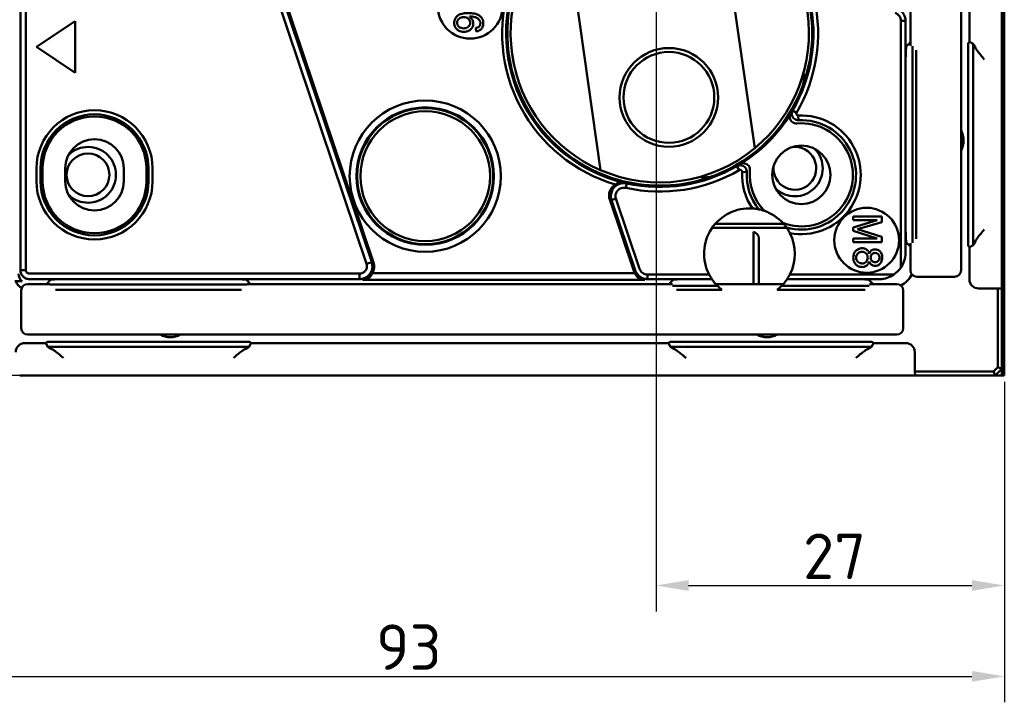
# Model space of a CAD drawing. Header units: millimetres. Extents: x 0 to 5104, y -184 to 1188.
# Tile 212 of 221: x 1282 to 1434, y 766 to 871. Entities that reach past the tile are written whole.
import ezdxf

# ---------------------------------------------------------------- set-up
doc = ezdxf.new("R2010")
doc.units = ezdxf.units.MM
doc.header["$LTSCALE"] = 2
doc.layers.add('Bemaßung (ISO)', color=7, linetype='Continuous', lineweight=25)
doc.layers.add('Sichtbar (ISO)', color=7, linetype='Continuous', lineweight=50)
doc.styles.add('Notiztext (DIN)', font='isocpeur.ttf')
doc.dimstyles.new('Standard (DIN)', dxfattribs={"dimscale": 2, "dimtxt": 3.5, "dimasz": 2.5, "dimexe": 2, "dimexo": 0.5, "dimgap": 0.5, "dimtad": 1, "dimrnd": 1e-08, "dimtxsty": 'Notiztext (DIN)', "dimcen": 0.09, "dimdle": 10, "dimclrd": 256, "dimclre": 256, "dimclrt": 256, "dimadec": 0, "dimazin": 0, "dimtfac": 1, "dimtmove": 0, "dimatfit": 3, "dimfxl": 1, "dimtolj": 1, "dimtzin": 0, "dimlwd": -1, "dimlwe": -1, "dimarcsym": 0})

# ---------------------------------------------------------------- blocks, each defined once
blk = doc.blocks.new('*D19')
at = {"layer": 'Bemaßung (ISO)', "transparency": 16777216}
for p, q in [((1379.87, 974.03), (1379.87, 780.07)), ((1433.57, 815.45), (1433.57, 780.07)), ((1384.87, 784.07), (1428.57, 784.07))]:
    blk.add_line(p, q, dxfattribs=at)
for points in [[(1384.87, 784.9), (1384.87, 783.24), (1379.87, 784.07)], [(1428.57, 784.9), (1428.57, 783.24), (1433.57, 784.07)]]:
    blk.add_solid(points, dxfattribs=at)
at = {"layer": 'Defpoints', "color": 0, "transparency": 16777216}
for p in [(1379.87, 975.03), (1433.57, 816.45), (1433.57, 784.07)]:
    blk.add_point(p, dxfattribs=at)
at = {"layer": 'Bemaßung (ISO)', "transparency": 16777216, "insert": (1402.54, 792.07), "char_height": 7, "attachment_point": 1, "style": 'Notiztext (DIN)'}
blk.add_mtext('\\A1;27', dxfattribs=at)
blk = doc.blocks.new('*D20')
at = {"layer": 'Bemaßung (ISO)', "transparency": 16777216}
for p, q in [((1379.57, 987.21), (1138.55, 987.21)), ((1142.55, 982.21), (1142.55, 821.45)), ((1284.73, 816.45), (1138.55, 816.45))]:
    blk.add_line(p, q, dxfattribs=at)
for points in [[(1141.72, 982.21), (1143.39, 982.21), (1142.55, 987.21)], [(1141.72, 821.45), (1143.39, 821.45), (1142.55, 816.45)]]:
    blk.add_solid(points, dxfattribs=at)
at = {"layer": 'Defpoints', "color": 0, "transparency": 16777216}
for p in [(1380.57, 987.21), (1142.55, 816.45), (1285.73, 816.45)]:
    blk.add_point(p, dxfattribs=at)
at = {"layer": 'Bemaßung (ISO)', "transparency": 16777216, "insert": (1134.55, 897.63), "char_height": 7, "attachment_point": 1, "rotation": 90, "style": 'Notiztext (DIN)'}
blk.add_mtext('\\A1;93', dxfattribs=at)
blk = doc.blocks.new('*D21')
at = {"layer": 'Bemaßung (ISO)', "transparency": 16777216}
for p, q in [((1237.17, 878.11), (1161.27, 878.11)), ((1165.27, 873.11), (1165.27, 821.45)), ((1284.73, 816.45), (1161.27, 816.45))]:
    blk.add_line(p, q, dxfattribs=at)
for points in [[(1164.44, 873.11), (1166.1, 873.11), (1165.27, 878.11)], [(1164.44, 821.45), (1166.1, 821.45), (1165.27, 816.45)]]:
    blk.add_solid(points, dxfattribs=at)
at = {"layer": 'Defpoints', "color": 0, "transparency": 16777216}
for p in [(1238.17, 878.11), (1165.27, 816.45), (1285.73, 816.45)]:
    blk.add_point(p, dxfattribs=at)
at = {"layer": 'Bemaßung (ISO)', "transparency": 16777216, "insert": (1157.27, 843.78), "char_height": 7, "attachment_point": 1, "rotation": 90, "style": 'Notiztext (DIN)'}
blk.add_mtext('\\A1;31', dxfattribs=at)
blk = doc.blocks.new('*D22')
at = {"layer": 'Bemaßung (ISO)', "transparency": 16777216}
for p, q in [((1248.17, 860.02), (1248.17, 766.07)), ((1433.57, 815.45), (1433.57, 766.07)), ((1253.17, 770.07), (1428.57, 770.07))]:
    blk.add_line(p, q, dxfattribs=at)
for points in [[(1253.17, 770.9), (1253.17, 769.24), (1248.17, 770.07)], [(1428.57, 770.9), (1428.57, 769.24), (1433.57, 770.07)]]:
    blk.add_solid(points, dxfattribs=at)
at = {"layer": 'Defpoints', "color": 0, "transparency": 16777216}
for p in [(1248.17, 861.02), (1433.57, 816.45), (1433.57, 770.07)]:
    blk.add_point(p, dxfattribs=at)
at = {"layer": 'Bemaßung (ISO)', "transparency": 16777216, "insert": (1336.69, 778.07), "char_height": 7, "attachment_point": 1, "style": 'Notiztext (DIN)'}
blk.add_mtext('\\A1;93', dxfattribs=at)

msp = doc.modelspace()

# ---------------------------------------------------------------- linework, layer by layer
at = {"layer": 'Sichtbar (ISO)'}
for p, q in [((1433.565, 1009.064), (1433.565, 816.447)), ((1426.887, 963.643), (1426.887, 835.636)), ((1433.165, 953.347), (1433.165, 835.059)), ((1419.087, 867.229), (1419.087, 932.83)), ((1428.187, 932.215), (1428.187, 867.844)), ((1395.077, 851.445), (1389.548, 890.296)), ((1365.787, 886.915), (1371.316, 848.063)), ((1318.092, 884.454), (1335.227, 833.624)), ((1318.887, 884.722), (1336.021, 833.892)), ((1336.285, 833.824), (1319.105, 884.789)), ((1281.835, 832.672), (1281.835, 876.546)), ((1282.686, 876.546), (1282.686, 832.672)), ((1290.305, 871.047), (1284.305, 867.047)), ((1290.305, 863.047), (1290.305, 871.047)), ((1417.618, 833.081), (1417.618, 871.069)), ((1418.332, 871.069), (1417.618, 871.069)), ((1418.332, 871.069), (1418.332, 835.251)), ((1352.089, 869.987), (1352.133, 869.45)), ((1284.305, 867.047), (1290.305, 863.047)), ((1418.448, 867.129), (1419.087, 867.768)), ((1419.387, 867.129), (1419.387, 867.191)), ((1419.387, 867.129), (1419.387, 865.132)), ((1428.187, 867.844), (1427.987, 867.643)), ((1427.987, 867.643), (1427.987, 866.33)), ((1428.187, 867.844), (1428.787, 867.544)), ((1428.787, 867.544), (1429.064, 867.129)), ((1428.787, 867.544), (1428.787, 867.129)), ((1428.787, 865.132), (1428.787, 867.129)), ((1419.987, 866.53), (1419.987, 866.576)), ((1419.987, 866.53), (1419.987, 865.132)), ((1427.987, 865.132), (1427.987, 866.33)), ((1418.349, 838.927), (1418.349, 865.132)), ((1419.387, 838.927), (1419.387, 865.132)), ((1419.987, 865.132), (1419.987, 838.927)), ((1427.987, 838.927), (1427.987, 865.132)), ((1428.787, 865.132), (1428.787, 838.927)), ((1400.923, 857.272), (1401.542, 856.913)), ((1401.802, 856.485), (1401.838, 855.772)), ((1284.316, 846.347), (1284.316, 848.347)), ((1284.937, 848.347), (1284.937, 846.347)), ((1285.265, 848.347), (1285.265, 846.347)), ((1288.765, 846.347), (1288.765, 848.347)), ((1297.765, 848.347), (1297.765, 846.347)), ((1301.265, 846.347), (1301.265, 848.347)), ((1301.594, 846.347), (1301.594, 848.347)), ((1302.214, 848.347), (1302.214, 846.347)), ((1392.699, 848.07), (1392.339, 848.688)), ((1393.84, 847.774), (1393.127, 847.81)), ((1375.306, 845.861), (1375.19, 845.334)), ((1375.344, 846.033), (1375.306, 845.861)), ((1372.719, 843.525), (1376.413, 832.566)), ((1373.67, 843.685), (1373.003, 843.46)), ((1376.651, 832.64), (1373.003, 843.46)), ((1377.318, 832.865), (1373.67, 843.685)), ((1389.017, 839.814), (1399.514, 839.814)), ((1414.676, 840.923), (1410.276, 840.923)), ((1410.276, 840.923), (1410.276, 840.364)), ((1410.276, 840.364), (1413.959, 840.364)), ((1413.959, 840.364), (1410.276, 839.22)), ((1410.91, 838.969), (1414.676, 840.047)), ((1414.676, 840.047), (1414.676, 840.923)), ((1400.002, 839.194), (1388.528, 839.194)), ((1394.891, 830.524), (1394.891, 838.552)), ((1410.276, 839.22), (1410.276, 838.696)), ((1410.276, 838.696), (1413.959, 837.548)), ((1414.676, 837.772), (1410.91, 838.969)), ((1419.387, 838.927), (1419.387, 836.93)), ((1419.987, 838.927), (1419.987, 837.529)), ((1427.987, 837.729), (1427.987, 838.927)), ((1428.787, 836.93), (1428.787, 838.927)), ((1395.693, 837.573), (1395.693, 830.524)), ((1413.959, 837.548), (1410.276, 837.548)), ((1410.276, 837.548), (1410.276, 836.989)), ((1410.276, 836.989), (1414.676, 836.989)), ((1414.676, 836.989), (1414.676, 837.772)), ((1418.448, 836.93), (1419.087, 836.291)), ((1419.087, 835.636), (1419.087, 836.83)), ((1419.387, 836.868), (1419.387, 836.93)), ((1419.987, 837.483), (1419.987, 837.529)), ((1427.987, 837.729), (1427.987, 836.416)), ((1428.787, 836.93), (1428.787, 836.515)), ((1429.064, 836.93), (1428.787, 836.515)), ((1419.087, 835.636), (1419.087, 832.636)), ((1426.887, 832.636), (1426.887, 835.636)), ((1427.987, 836.416), (1428.187, 836.215)), ((1428.787, 836.515), (1428.187, 836.215)), ((1428.187, 836.215), (1428.187, 831.247)), ((1335.227, 833.624), (1336.021, 833.892)), ((1433.165, 835.059), (1433.165, 831.064)), ((1281.835, 832.672), (1282.686, 832.672)), ((1283.234, 832.123), (1334.126, 832.123)), ((1334.126, 831.273), (1334.126, 832.123)), ((1336.125, 832.211), (1376.574, 832.211)), ((1282.114, 830.958), (1280.993, 830.958)), ((1334.126, 831.273), (1283.234, 831.273)), ((1285.844, 830.524), (1286.483, 831.164)), ((1288.48, 831.263), (1314.684, 831.263)), ((1317.321, 830.524), (1316.682, 831.164)), ((1378.152, 831.158), (1334.573, 831.158)), ((1378.543, 831.994), (1388.034, 831.994)), ((1378.543, 831.994), (1378.543, 831.28)), ((1388.454, 831.28), (1378.543, 831.28)), ((1381.844, 830.524), (1382.483, 831.164)), ((1384.48, 831.263), (1388.466, 831.263)), ((1400.065, 831.263), (1410.684, 831.263)), ((1414.361, 831.28), (1400.076, 831.28)), ((1400.497, 831.994), (1416.531, 831.994)), ((1413.321, 830.524), (1412.682, 831.164)), ((1420.087, 831.636), (1425.887, 831.636)), ((1433.165, 829.816), (1433.165, 831.064)), ((1281.968, 823.724), (1281.968, 829.524)), ((1282.968, 830.524), (1285.968, 830.524)), ((1286.383, 830.524), (1285.968, 830.524)), ((1286.483, 830.424), (1286.406, 830.424)), ((1288.48, 830.424), (1286.483, 830.424)), ((1287.236, 829.624), (1287.282, 829.624)), ((1288.48, 829.624), (1287.282, 829.624)), ((1314.684, 830.424), (1288.48, 830.424)), ((1288.48, 829.624), (1314.684, 829.624)), ((1316.682, 830.424), (1314.684, 830.424)), ((1315.883, 829.624), (1314.684, 829.624)), ((1315.883, 829.624), (1315.928, 829.624)), ((1316.759, 830.424), (1316.682, 830.424)), ((1382.383, 830.524), (1316.782, 830.524)), ((1382.421, 830.224), (1382.483, 830.224)), ((1384.48, 830.224), (1382.483, 830.224)), ((1383.036, 829.624), (1383.082, 829.624)), ((1384.48, 829.624), (1383.082, 829.624)), ((1384.48, 830.224), (1389.324, 830.224)), ((1390.01, 829.624), (1384.48, 829.624)), ((1399.49, 830.524), (1389.04, 830.524)), ((1410.684, 829.624), (1398.52, 829.624)), ((1399.207, 830.224), (1410.684, 830.224)), ((1412.682, 830.224), (1410.684, 830.224)), ((1412.083, 829.624), (1410.684, 829.624)), ((1412.083, 829.624), (1412.129, 829.624)), ((1412.682, 830.224), (1412.744, 830.224)), ((1413.976, 830.524), (1412.782, 830.524)), ((1413.976, 830.524), (1416.976, 830.524)), ((1417.976, 829.524), (1417.976, 823.724)), ((1429.586, 829.848), (1432.565, 829.848)), ((1433.165, 829.816), (1432.565, 829.848)), ((1432.565, 817.695), (1432.565, 829.848)), ((1433.165, 829.816), (1433.165, 817.447)), ((1285.968, 822.724), (1282.968, 822.724)), ((1285.968, 821.624), (1285.768, 821.424)), ((1285.968, 822.724), (1413.976, 822.724)), ((1287.282, 821.624), (1285.968, 821.624)), ((1287.282, 821.624), (1288.48, 821.624)), ((1314.684, 821.624), (1288.48, 821.624)), ((1306.065, 822.512), (1306.065, 822.579)), ((1314.684, 821.624), (1315.883, 821.624)), ((1317.196, 821.624), (1315.883, 821.624)), ((1317.397, 821.424), (1317.196, 821.624)), ((1381.968, 821.624), (1381.768, 821.424)), ((1383.282, 821.624), (1381.968, 821.624)), ((1383.282, 821.624), (1384.48, 821.624)), ((1410.684, 821.624), (1384.48, 821.624)), ((1410.684, 821.624), (1411.883, 821.624)), ((1413.196, 821.624), (1411.883, 821.624)), ((1413.397, 821.424), (1413.196, 821.624)), ((1416.976, 822.724), (1413.976, 822.724)), ((1282.523, 821.424), (1285.768, 821.424)), ((1286.068, 820.824), (1285.768, 821.424)), ((1286.068, 820.824), (1286.483, 820.824)), ((1286.483, 820.548), (1286.068, 820.824)), ((1286.483, 820.824), (1288.48, 820.824)), ((1288.48, 820.824), (1314.684, 820.824)), ((1314.684, 820.824), (1316.682, 820.824)), ((1317.097, 820.824), (1316.682, 820.548)), ((1316.682, 820.824), (1317.097, 820.824)), ((1317.397, 821.424), (1317.097, 820.824)), ((1381.768, 821.424), (1317.397, 821.424)), ((1382.068, 820.824), (1381.768, 821.424)), ((1382.068, 820.824), (1382.483, 820.824)), ((1382.483, 820.548), (1382.068, 820.824)), ((1382.483, 820.824), (1384.48, 820.824)), ((1384.48, 820.824), (1410.684, 820.824)), ((1410.684, 820.824), (1412.682, 820.824)), ((1413.097, 820.824), (1412.682, 820.548)), ((1412.682, 820.824), (1413.097, 820.824)), ((1413.397, 821.424), (1413.097, 820.824)), ((1418.365, 821.424), (1413.397, 821.424)), ((1419.764, 817.047), (1419.764, 820.026)), ((1419.764, 817.047), (1431.917, 817.047)), ((1419.764, 817.047), (1419.795, 816.447)), ((1432.565, 817.695), (1431.917, 817.047)), ((1431.917, 817.047), (1432.165, 816.447)), ((1433.165, 817.447), (1432.165, 816.447)), ((1432.565, 817.695), (1433.165, 817.447)), ((1433.165, 817.447), (1433.165, 817.22)), ((1433.165, 816.447), (1433.165, 817.22)), ((1285.727, 816.447), (1281.729, 816.447)), ((1285.727, 816.447), (1414.553, 816.447)), ((1418.548, 816.447), (1414.553, 816.447)), ((1418.548, 816.447), (1419.795, 816.447)), ((1432.165, 816.447), (1419.795, 816.447)), ((1432.392, 816.447), (1432.165, 816.447)), ((1432.392, 816.447), (1433.165, 816.447)), ((1433.565, 816.447), (1433.165, 816.447))]:
    msp.add_line(p, q, dxfattribs=at)
for centre, radius in [((1351.198, 873.34), 5), ((1381.841, 859.28), 7.6), ((1381.841, 859.28), 7), ((1344.265, 847.147), 11.657), ((1344.265, 847.147), 10.605), ((1344.265, 847.147), 10.49), ((1344.265, 847.147), 10), ((1402.265, 847.347), 4.5), ((1292.265, 847.347), 3.3), ((1412.343, 837.269), 5)]:
    msp.add_circle(centre, radius, dxfattribs=at)
for centre, radius, start, end in [((1380.432, 869.18), 23.5, 339.22094, 110.77906), ((1380.432, 869.18), 23, 309.54885, 66.65089), ((1380.432, 869.18), 23, 129.54885, 246.65089), ((1380.432, 869.18), 23.7, 159.01298, 256.73393), ((1380.432, 869.18), 24.3, 162.08714, 253.67042), ((1380.432, 869.18), 23.5, 159.22094, 290.77906), ((1380.432, 869.18), 23.7, 329.83958, 12.39738), ((1380.432, 869.18), 24.415, 329.83959, 12.39738), ((1398.664, 862.262), 4, 339.22094, 10.90454), ((1380.432, 869.18), 23.5, 290.77906, 339.22094), ((1293.265, 848.347), 8.949, 0, 180), ((1293.265, 848.347), 8.328, 0, 180), ((1380.432, 869.18), 23.7, 301.5348, 328.46518), ((1402.265, 847.347), 9.15, 258.86515, 92.90183), ((1293.265, 848.347), 8, 0, 180), ((1402.265, 847.347), 7.948, 248.9423, 95.01954), ((1402.265, 847.347), 8.436, 254.27802, 92.90183), ((1423.987, 852.636), 3.3, 331.49649, 28.50351), ((1293.265, 848.347), 4.5, 0, 180), ((1292.265, 847.347), 4.3, 226.1307, 133.8693), ((1380.432, 869.18), 23, 246.65089, 309.54885), ((1401.265, 848.347), 3.3, 172.95154, 97.04846), ((1401.265, 848.347), 4.3, 226.1307, 43.8693), ((1380.432, 869.18), 24.415, 257.60262, 300.16041), ((1380.432, 869.18), 23.7, 257.60262, 300.16041), ((1402.265, 847.347), 9.15, 177.09817, 214.47074), ((1402.265, 847.347), 8.436, 177.09817, 219.05786), ((1402.265, 847.347), 7.948, 174.98046, 224.39359), ((1293.265, 846.347), 8.949, 180, 0), ((1293.265, 846.347), 8.328, 180, 0), ((1293.265, 846.347), 8, 180, 0), ((1293.265, 846.347), 4.5, 180, 0), ((1387.35, 850.948), 4, 259.09546, 290.77906), ((1394.265, 835.183), 7, 86.26158, 207.09878), ((1394.265, 835.183), 7, 42.70042, 70.63547), ((1394.265, 835.183), 7, 332.90122, 27.07431), ((1378.281, 833.196), 1.971, 198.63007, 209.98451), ((1420.087, 832.636), 1, 180, 270), ((1425.887, 832.636), 1, 270, 0), ((1394.265, 835.183), 7, 207.09878, 213.88558), ((1394.265, 835.183), 7, 213.88558, 214.05232), ((1394.265, 835.183), 7, 214.05232, 225.09814), ((1394.265, 835.183), 7, 314.90186, 325.94768), ((1394.265, 835.183), 7, 325.94768, 326.11442), ((1394.265, 835.183), 7, 326.11442, 332.90122), ((1282.968, 829.524), 1, 90, 180), ((1394.265, 835.183), 7, 225.09814, 232.56385), ((1394.265, 835.183), 7, 307.43615, 314.90186), ((1416.976, 829.524), 1, 0, 90), ((1282.968, 823.724), 1, 180, 270), ((1416.976, 823.724), 1, 270, 0), ((1304.968, 825.624), 3.3, 241.49649, 298.50351), ((1396.976, 825.624), 3.3, 241.49649, 298.50351)]:
    msp.add_arc(centre, radius, start, end, dxfattribs=at)
for centre, major_axis, ratio, start_param, end_param in [((1418.454, 865.132), (0, 2), 0.0524078, 0.0523599, 1.5707963), ((1429.06, 865.129), (0, 2.002), 0.0349056, 5.9529698, 6.230862), ((1199.614, 1395.3), (185.051, -548.954), 0.1604971, 6.1836422, 6.1869546), ((1394.692, 837.571), (-0.834, -0.556), 0.9980229, 2.5547375, 3.9250432), ((1418.454, 838.927), (0, -2), 0.0524078, 4.712389, 6.2308254), ((1429.06, 838.93), (0, -2.002), 0.0349056, 0.0523233, 0.3302155), ((1414.117, 835.495), (-3.895, 1.734), 0.928627, 2.9429818, 3.5277539), ((1334.348, 833.213), (1.979, -0.509), 0.9785797, 6.0158366, 6.8502324), ((1282.943, 832.088), (0.627, 1.255), 0.9982882, 2.0345602, 2.9716995), ((1334.144, 833.266), (1.586, -1.669), 0.8115144, 5.6263079, 6.672714), ((1378.507, 833.266), (1.485, 1.7), 0.8390596, 2.7275513, 3.7739575), ((1414.291, 835.321), (-2.836, 2.836), 0.9972647, 2.9481892, 3.3349961), ((1282.524, 831.25), (0.627, 1.255), 0.9982883, 2.2434061, 3.2632146), ((1288.48, 831.158), (-2, 0), 0.0524078, 4.712389, 6.2308254), ((1314.684, 831.158), (-2, 0), 0.0524078, 3.1939525, 4.712389), ((1384.48, 831.158), (2, 0), 0.0524078, 1.5707963, 3.0892328), ((1410.684, 831.158), (2, 0), 0.0524078, 0.0523599, 1.5707963), ((1414.117, 835.495), (-1.734, 3.895), 0.928627, 2.7554319, 3.3402035), ((1415.758, 833.853), (-2.836, 2.836), 0.9972647, 2.8356619, 3.4475234), ((1429.588, 831.25), (0.778, 1.167), 0.9980229, 2.159478, 3.7284478), ((1315.065, 822.579), (9, 0), 0.1227846, 3.0100049, 3.1415927), ((1282.524, 820.023), (-0.841, 1.121), 0.9990488, 5.6402262, 7.210109), ((1288.48, 820.551), (2, 0), 0.0349208, 3.1939525, 3.4720014), ((1314.682, 820.551), (2.002, 0), 0.0349056, 5.9529698, 6.230862), ((1384.483, 820.551), (-2.002, 0), 0.0349056, 0.0523233, 0.3302155), ((1410.682, 820.551), (2.002, 0), 0.0349056, 5.9529698, 6.230862), ((1418.362, 820.023), (-1.167, -0.778), 0.9980229, 2.5547375, 4.1237073)]:
    msp.add_ellipse(centre, major_axis=major_axis, ratio=ratio, start_param=start_param, end_param=end_param, dxfattribs=at)
for points, knots in [([(1352.133, 869.45), (1352.291, 869.477), (1352.59, 869.56), (1352.912, 869.782), (1353.131, 870.141), (1353.237, 870.582), (1353.217, 871.02), (1353.072, 871.424), (1352.816, 871.75), (1352.471, 871.984), (1352.069, 872.145), (1351.665, 872.234), (1351.224, 872.273), (1350.594, 872.283), (1349.808, 872.198), (1349.233, 871.913), (1348.901, 871.483), (1348.743, 871.07), (1348.719, 870.64), (1348.828, 870.214), (1349.053, 869.837), (1349.373, 869.566), (1349.77, 869.409), (1350.221, 869.354), (1350.667, 869.401), (1351.057, 869.559), (1351.386, 869.842), (1351.607, 870.215), (1351.687, 870.648), (1351.625, 871.074), (1351.422, 871.426), (1351.2, 871.641), (1351.077, 871.738)], [0.00838888, 0.00838888, 0.00838888, 0.00838888, 0.03745718, 0.07234627, 0.10670003, 0.13791795, 0.1690127, 0.20116674, 0.23377511, 0.26423277, 0.29041236, 0.31659194, 0.33843583, 0.35865307, 0.4036544, 0.46339468, 0.49648868, 0.52905245, 0.56168643, 0.59413769, 0.62695641, 0.6606322, 0.69286007, 0.72278528, 0.75314075, 0.78619213, 0.82037, 0.85506658, 0.89001946, 0.92558917, 0.96050875, 0.99054152, 0.99054152, 0.99054152, 0.99054152]), ([(1349.18, 870.84), (1349.19, 870.956), (1349.267, 871.182), (1349.505, 871.45), (1349.831, 871.606), (1350.349, 871.699), (1350.8, 871.559), (1351.113, 871.187), (1351.179, 870.96), (1351.187, 870.84)], [-0.9471445, -0.9471445, -0.9471445, -0.9471445, -0.82816437, -0.71430469, -0.60793556, -0.50691809, -0.28365411, -0.16846854, -0.05064416, -0.05064416, -0.05064416, -0.05064416]), ([(1351.077, 871.738), (1351.209, 871.748), (1351.476, 871.743), (1351.834, 871.674), (1352.109, 871.583), (1352.361, 871.464), (1352.633, 871.232), (1352.78, 870.927), (1352.787, 870.654), (1352.717, 870.364), (1352.524, 870.113), (1352.248, 870.016), (1352.089, 869.987)], [-0.96550206, -0.96550206, -0.96550206, -0.96550206, -0.86989269, -0.77428332, -0.72360643, -0.67292955, -0.55440042, -0.42237787, -0.35550694, -0.29024449, -0.15108505, -0.03314689, -0.03314689, -0.03314689, -0.03314689]), ([(1417.618, 871.069), (1417.618, 871.202), (1417.597, 871.335), (1417.518, 871.589), (1417.459, 871.709), (1417.305, 871.928), (1417.21, 872.026), (1416.995, 872.188), (1416.875, 872.251), (1416.747, 872.294)], [-0.080133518, -0.080133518, -0.080133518, -0.080133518, -0.06019651, -0.06019651, -0.040351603, -0.040351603, -0.020166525, -0.020166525, -0.000001, -0.000001, -0.000001, -0.000001]), ([(1416.972, 872.961), (1417.168, 872.895), (1417.353, 872.799), (1417.687, 872.553), (1417.833, 872.404), (1418.076, 872.067), (1418.17, 871.881), (1418.298, 871.484), (1418.331, 871.277), (1418.332, 871.069)], [0.000001, 0.000001, 0.000001, 0.000001, 0.03107182, 0.03107182, 0.06215994, 0.06215994, 0.09341346, 0.09341346, 0.12472413, 0.12472413, 0.12472413, 0.12472413]), ([(1351.187, 870.84), (1351.196, 870.708), (1351.155, 870.445), (1350.931, 870.134), (1350.594, 869.954), (1350.197, 869.901), (1349.781, 869.964), (1349.441, 870.136), (1349.219, 870.454), (1349.17, 870.715), (1349.18, 870.84)], [-0.95394857, -0.95394857, -0.95394857, -0.95394857, -0.83952668, -0.72139994, -0.60755233, -0.50376793, -0.40329688, -0.29172594, -0.17251498, -0.05114455, -0.05114455, -0.05114455, -0.05114455]), ([(1430.482, 865.132), (1430.303, 865.346), (1430.108, 865.579), (1429.74, 866.028), (1429.567, 866.244), (1429.335, 866.554), (1429.246, 866.682), (1429.125, 866.886), (1429.089, 866.967), (1429.083, 867.023)], [0, 0, 0, 0, 0.04194307, 0.04194307, 0.08388614, 0.08388614, 0.11228337, 0.11228337, 0.13811937, 0.13811937, 0.13811937, 0.13811937]), ([(1401.57, 855.264), (1401.453, 855.253), (1401.336, 855.264), (1401.103, 855.326), (1400.991, 855.38), (1400.788, 855.53), (1400.7, 855.625), (1400.565, 855.844), (1400.519, 855.965), (1400.477, 856.215), (1400.479, 856.34), (1400.528, 856.576), (1400.571, 856.685), (1400.632, 856.784)], [-0.11080094, -0.11080094, -0.11080094, -0.11080094, -0.09324182, -0.09324182, -0.0746773, -0.0746773, -0.05540427, -0.05540427, -0.03612438, -0.03612438, -0.01749475, -0.01749475, -0.000001, -0.000001, -0.000001, -0.000001]), ([(1401.838, 855.772), (1401.732, 855.767), (1401.625, 855.778), (1401.403, 855.84), (1401.29, 855.895), (1401.088, 856.045), (1401.001, 856.141), (1400.868, 856.36), (1400.823, 856.481), (1400.781, 856.73), (1400.784, 856.855), (1400.831, 857.08), (1400.87, 857.18), (1400.923, 857.272)], [-0.10764425, -0.10764425, -0.10764425, -0.10764425, -0.09163523, -0.09163523, -0.07306894, -0.07306894, -0.05382142, -0.05382142, -0.03457446, -0.03457446, -0.01600424, -0.01600424, -0.00000096, -0.00000096, -0.00000096, -0.00000096]), ([(1401.542, 856.913), (1401.525, 856.885), (1401.514, 856.853), (1401.502, 856.788), (1401.502, 856.754), (1401.513, 856.688), (1401.525, 856.655), (1401.562, 856.592), (1401.586, 856.567), (1401.637, 856.526), (1401.668, 856.51), (1401.733, 856.488), (1401.768, 856.483), (1401.802, 856.485)], [-0.027242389, -0.027242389, -0.027242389, -0.027242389, -0.023199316, -0.023199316, -0.019165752, -0.019165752, -0.014960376, -0.014960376, -0.010338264, -0.010338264, -0.00518493, -0.00518493, -0.000001, -0.000001, -0.000001, -0.000001]), ([(1392.339, 848.688), (1392.431, 848.742), (1392.532, 848.78), (1392.757, 848.828), (1392.882, 848.83), (1393.131, 848.789), (1393.252, 848.744), (1393.471, 848.611), (1393.567, 848.524), (1393.717, 848.321), (1393.772, 848.209), (1393.833, 847.987), (1393.845, 847.88), (1393.84, 847.774)], [-0.10765223, -0.10765223, -0.10765223, -0.10765223, -0.09165471, -0.09165471, -0.07307553, -0.07307553, -0.05382635, -0.05382635, -0.03457789, -0.03457789, -0.01601909, -0.01601909, -0.000001, -0.000001, -0.000001, -0.000001]), ([(1392.827, 848.98), (1392.927, 849.041), (1393.037, 849.085), (1393.274, 849.133), (1393.399, 849.135), (1393.648, 849.092), (1393.77, 849.046), (1393.988, 848.911), (1394.083, 848.823), (1394.232, 848.619), (1394.286, 848.507), (1394.348, 848.275), (1394.358, 848.158), (1394.348, 848.042)], [-0.11079502, -0.11079502, -0.11079502, -0.11079502, -0.09320195, -0.09320195, -0.07456994, -0.07456994, -0.05528745, -0.05528745, -0.03601961, -0.03601961, -0.01745978, -0.01745978, -0.000001, -0.000001, -0.000001, -0.000001]), ([(1393.127, 847.81), (1393.129, 847.843), (1393.124, 847.876), (1393.104, 847.939), (1393.089, 847.968), (1393.049, 848.022), (1393.023, 848.047), (1392.961, 848.086), (1392.928, 848.097), (1392.865, 848.109), (1392.83, 848.11), (1392.762, 848.099), (1392.728, 848.088), (1392.699, 848.07)], [-0.026279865, -0.026279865, -0.026279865, -0.026279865, -0.022513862, -0.022513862, -0.018756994, -0.018756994, -0.014818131, -0.014818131, -0.010370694, -0.010370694, -0.005201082, -0.005201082, -0.000001, -0.000001, -0.000001, -0.000001]), ([(1372.719, 843.525), (1372.653, 843.721), (1372.618, 843.927), (1372.613, 844.379), (1372.656, 844.621), (1372.822, 845.061), (1372.939, 845.258), (1373.232, 845.602), (1373.406, 845.747), (1373.6, 845.86)], [0.000001, 0.000001, 0.000001, 0.000001, 0.03115253, 0.03115253, 0.06774209, 0.06774209, 0.10182886, 0.10182886, 0.13552413, 0.13552413, 0.13552413, 0.13552413]), ([(1373.003, 843.46), (1372.956, 843.603), (1372.925, 843.752), (1372.896, 844.069), (1372.902, 844.238), (1372.949, 844.528), (1372.981, 844.65), (1373.113, 845.011), (1373.248, 845.234), (1373.595, 845.614), (1373.802, 845.768), (1374.142, 845.933), (1374.257, 845.976), (1374.541, 846.053), (1374.712, 846.077), (1374.963, 846.081), (1375.042, 846.077), (1375.159, 846.065), (1375.197, 846.06), (1375.255, 846.05), (1375.273, 846.047), (1375.299, 846.042), (1375.308, 846.04), (1375.321, 846.037), (1375.326, 846.036), (1375.334, 846.035), (1375.335, 846.034), (1375.338, 846.034), (1375.339, 846.034), (1375.341, 846.033), (1375.342, 846.033), (1375.344, 846.033)], [-0.12784378, -0.12784378, -0.12784378, -0.12784378, -0.11423319, -0.11423319, -0.09909606, -0.09909606, -0.08775344, -0.08775344, -0.0644603, -0.0644603, -0.04139817, -0.04139817, -0.03035691, -0.03035691, -0.0148663, -0.0148663, -0.00768665, -0.00768665, -0.00423267, -0.00423267, -0.00240071, -0.00240071, -0.00141278, -0.00141278, -0.00092378, -0.00092378, -0.00047431, -0.00047431, -0.00021702, -0.00021702, -0.00000037, -0.00000037, -0.00000037, -0.00000037]), ([(1374.993, 846.112), (1374.874, 846.141), (1374.753, 846.158), (1374.508, 846.169), (1374.387, 846.162), (1374.107, 846.116), (1373.958, 846.066), (1373.743, 845.958), (1373.668, 845.912), (1373.6, 845.86)], [0.000001, 0.000001, 0.000001, 0.000001, 0.018481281, 0.018481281, 0.037518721, 0.037518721, 0.064477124, 0.064477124, 0.080914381, 0.080914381, 0.080914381, 0.080914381]), ([(1373.67, 843.685), (1373.623, 843.824), (1373.601, 843.971), (1373.607, 844.265), (1373.636, 844.409), (1373.748, 844.696), (1373.835, 844.835), (1374.055, 845.071), (1374.188, 845.167), (1374.466, 845.3), (1374.608, 845.341), (1374.827, 845.365), (1374.9, 845.367), (1375.01, 845.362), (1375.047, 845.358), (1375.11, 845.35), (1375.13, 845.346), (1375.151, 845.342), (1375.155, 845.341), (1375.172, 845.338), (1375.175, 845.338), (1375.181, 845.336), (1375.183, 845.335), (1375.186, 845.335), (1375.186, 845.336), (1375.188, 845.336), (1375.188, 845.336), (1375.189, 845.335), (1375.189, 845.335), (1375.19, 845.335), (1375.19, 845.334), (1375.19, 845.334)], [0.000001, 0.000001, 0.000001, 0.000001, 0.02206506, 0.02206506, 0.04410996, 0.04410996, 0.06824452, 0.06824452, 0.09239285, 0.09239285, 0.11441881, 0.11441881, 0.12540282, 0.12540282, 0.13099083, 0.13099083, 0.13527481, 0.13527481, 0.14500154, 0.14500154, 0.15581652, 0.15581652, 0.16249866, 0.16249866, 0.16738399, 0.16738399, 0.16908676, 0.16908676, 0.17050995, 0.17050995, 0.1723349, 0.1723349, 0.1723349, 0.1723349]), ([(1395.715, 842.031), (1395.84, 842.005), (1395.971, 841.973), (1396.248, 841.897), (1396.394, 841.853), (1396.565, 841.794), (1396.576, 841.79), (1396.586, 841.787)], [-2.68317157, -2.68317157, -2.68317157, -2.68317157, -2.47082516, -2.47082516, -2.258693, -2.258693, -2.24510086, -2.24510086, -2.24510086, -2.24510086]), ([(1399.41, 839.93), (1399.417, 839.922), (1399.425, 839.913), (1399.547, 839.78), (1399.645, 839.663), (1399.825, 839.438), (1399.906, 839.33), (1399.979, 839.226)], [-1.49851723, -1.49851723, -1.49851723, -1.49851723, -1.48492509, -1.48492509, -1.27279294, -1.27279294, -1.06044653, -1.06044653, -1.06044653, -1.06044653]), ([(1429.083, 837.036), (1429.089, 837.092), (1429.125, 837.173), (1429.246, 837.377), (1429.335, 837.504), (1429.567, 837.815), (1429.74, 838.031), (1430.108, 838.48), (1430.303, 838.713), (1430.482, 838.927)], [0.35704141, 0.35704141, 0.35704141, 0.35704141, 0.38287741, 0.38287741, 0.41127465, 0.41127465, 0.45321772, 0.45321772, 0.49516078, 0.49516078, 0.49516078, 0.49516078]), ([(1412.74, 835.189), (1412.688, 835.356), (1412.547, 835.659), (1412.224, 835.941), (1411.77, 836.06), (1411.278, 836.018), (1410.841, 835.827), (1410.516, 835.508), (1410.323, 835.085), (1410.255, 834.603), (1410.316, 834.122), (1410.503, 833.695), (1410.823, 833.366), (1411.256, 833.162), (1411.737, 833.116), (1412.191, 833.24), (1412.531, 833.518), (1412.682, 833.808), (1412.74, 833.971)], [0.01516752, 0.01516752, 0.01516752, 0.01516752, 0.0720965, 0.13861737, 0.20248616, 0.26174892, 0.321675, 0.38335844, 0.44275254, 0.49854295, 0.55416232, 0.61330658, 0.67475064, 0.7354884, 0.79644691, 0.86037577, 0.92578519, 0.98339392, 0.98339392, 0.98339392, 0.98339392]), ([(1410.721, 834.569), (1410.718, 834.691), (1410.759, 834.938), (1410.947, 835.244), (1411.25, 835.436), (1411.616, 835.507), (1411.984, 835.438), (1412.284, 835.245), (1412.469, 834.939), (1412.508, 834.691), (1412.503, 834.569)], [0, 0, 0, 0, 0.1227314, 0.2503336, 0.3776736, 0.5000214, 0.622727, 0.7509821, 0.8786338, 1, 1, 1, 1]), ([(1412.74, 833.971), (1412.79, 833.836), (1412.918, 833.601), (1413.212, 833.384), (1413.604, 833.296), (1414.126, 833.371), (1414.508, 833.702), (1414.712, 834.219), (1414.763, 834.613), (1414.72, 835.007), (1414.559, 835.416), (1414.294, 835.684), (1413.934, 835.841), (1413.58, 835.884), (1413.194, 835.791), (1412.909, 835.567), (1412.787, 835.326), (1412.74, 835.189)], [-0.9792952, -0.9792952, -0.9792952, -0.9792952, -0.92013542, -0.8541517, -0.79082264, -0.7286282, -0.60571827, -0.5516227, -0.49921312, -0.44591785, -0.38937367, -0.30789971, -0.2673809, -0.20663538, -0.14339507, -0.07737079, -0.01874633, -0.01874633, -0.01874633, -0.01874633]), ([(1412.947, 834.569), (1412.945, 834.665), (1412.976, 834.86), (1413.117, 835.108), (1413.351, 835.27), (1413.639, 835.328), (1413.924, 835.269), (1414.159, 835.102), (1414.305, 834.859), (1414.333, 834.668), (1414.329, 834.569)], [-0.94521706, -0.94521706, -0.94521706, -0.94521706, -0.83593303, -0.72241279, -0.60766592, -0.49586109, -0.38428971, -0.27175572, -0.15894874, -0.05085617, -0.05085617, -0.05085617, -0.05085617]), ([(1336.021, 833.892), (1336.079, 833.716), (1336.112, 833.533), (1336.126, 833.163), (1336.107, 832.978), (1336.002, 832.545), (1335.892, 832.308), (1335.663, 831.993), (1335.577, 831.895), (1335.291, 831.631), (1335.068, 831.493), (1334.601, 831.318), (1334.365, 831.274), (1334.126, 831.273)], [0.000001, 0.000001, 0.000001, 0.000001, 0.02781232, 0.02781232, 0.05559686, 0.05559686, 0.09461677, 0.09461677, 0.11410149, 0.11410149, 0.15317484, 0.15317484, 0.18916533, 0.18916533, 0.18916533, 0.18916533]), ([(1334.126, 832.123), (1334.235, 832.123), (1334.344, 832.138), (1334.552, 832.197), (1334.652, 832.24), (1334.868, 832.373), (1334.977, 832.473), (1335.15, 832.705), (1335.214, 832.838), (1335.278, 833.084), (1335.29, 833.193), (1335.282, 833.412), (1335.262, 833.521), (1335.227, 833.624)], [-0.10838343, -0.10838343, -0.10838343, -0.10838343, -0.09209894, -0.09209894, -0.07592212, -0.07592212, -0.05433996, -0.05433996, -0.03284024, -0.03284024, -0.01645234, -0.01645234, -0.000001, -0.000001, -0.000001, -0.000001]), ([(1412.503, 834.569), (1412.501, 834.451), (1412.452, 834.216), (1412.26, 833.924), (1411.963, 833.738), (1411.612, 833.67), (1411.263, 833.742), (1410.965, 833.933), (1410.773, 834.222), (1410.724, 834.453), (1410.721, 834.569)], [0, 0, 0, 0, 0.1217384, 0.2480411, 0.3753682, 0.5007479, 0.6262318, 0.7526722, 0.8793732, 1, 1, 1, 1]), ([(1414.329, 834.569), (1414.327, 834.477), (1414.288, 834.29), (1414.145, 834.057), (1413.921, 833.912), (1413.639, 833.861), (1413.358, 833.914), (1413.131, 834.06), (1412.988, 834.291), (1412.95, 834.477), (1412.947, 834.569)], [0, 0, 0, 0, 0.1208387, 0.2482633, 0.377924, 0.5005389, 0.6228109, 0.7510462, 0.878719, 1, 1, 1, 1]), ([(1283.234, 831.273), (1283.049, 831.273), (1282.866, 831.31), (1282.527, 831.452), (1282.374, 831.554), (1282.116, 831.812), (1282.014, 831.965), (1281.872, 832.304), (1281.835, 832.487), (1281.835, 832.672)], [0.000001, 0.000001, 0.000001, 0.000001, 0.02772684, 0.02772684, 0.05509816, 0.05509816, 0.08247288, 0.08247288, 0.11019489, 0.11019489, 0.11019489, 0.11019489]), ([(1282.686, 832.672), (1282.686, 832.636), (1282.689, 832.6), (1282.704, 832.529), (1282.714, 832.494), (1282.755, 832.397), (1282.793, 832.339), (1282.892, 832.236), (1282.95, 832.198), (1283.044, 832.156), (1283.081, 832.143), (1283.157, 832.127), (1283.195, 832.123), (1283.234, 832.123)], [-0.039594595, -0.039594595, -0.039594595, -0.039594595, -0.034877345, -0.034877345, -0.030163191, -0.030163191, -0.021213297, -0.021213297, -0.011637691, -0.011637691, -0.005820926, -0.005820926, -0.000001, -0.000001, -0.000001, -0.000001]), ([(1378.543, 831.28), (1378.335, 831.28), (1378.128, 831.313), (1377.733, 831.441), (1377.546, 831.535), (1377.209, 831.778), (1377.06, 831.924), (1376.813, 832.258), (1376.717, 832.443), (1376.651, 832.64)], [0.000001, 0.000001, 0.000001, 0.000001, 0.03124306, 0.03124306, 0.06242777, 0.06242777, 0.09356974, 0.09356974, 0.12469442, 0.12469442, 0.12469442, 0.12469442]), ([(1377.318, 832.865), (1377.359, 832.741), (1377.421, 832.623), (1377.577, 832.412), (1377.671, 832.319), (1377.887, 832.161), (1378.01, 832.1), (1378.27, 832.016), (1378.406, 831.994), (1378.543, 831.994)], [-0.080108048, -0.080108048, -0.080108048, -0.080108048, -0.0605289, -0.0605289, -0.040910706, -0.040910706, -0.02052257, -0.02052257, -0.000001, -0.000001, -0.000001, -0.000001]), ([(1286.588, 820.529), (1286.645, 820.523), (1286.726, 820.487), (1286.93, 820.366), (1287.057, 820.277), (1287.368, 820.045), (1287.584, 819.872), (1288.033, 819.504), (1288.266, 819.309), (1288.48, 819.13)], [0.35704141, 0.35704141, 0.35704141, 0.35704141, 0.38287741, 0.38287741, 0.41127465, 0.41127465, 0.45321772, 0.45321772, 0.49516078, 0.49516078, 0.49516078, 0.49516078]), ([(1314.684, 819.13), (1314.899, 819.309), (1315.132, 819.504), (1315.581, 819.872), (1315.797, 820.045), (1316.107, 820.277), (1316.235, 820.366), (1316.439, 820.487), (1316.52, 820.523), (1316.576, 820.529)], [0, 0, 0, 0, 0.04194307, 0.04194307, 0.08388614, 0.08388614, 0.11228337, 0.11228337, 0.13811937, 0.13811937, 0.13811937, 0.13811937]), ([(1382.588, 820.529), (1382.645, 820.523), (1382.726, 820.487), (1382.93, 820.366), (1383.057, 820.277), (1383.368, 820.045), (1383.584, 819.872), (1384.033, 819.504), (1384.266, 819.309), (1384.48, 819.13)], [-0.13811937, -0.13811937, -0.13811937, -0.13811937, -0.11228337, -0.11228337, -0.08388614, -0.08388614, -0.04194307, -0.04194307, 0, 0, 0, 0]), ([(1410.684, 819.13), (1410.899, 819.309), (1411.132, 819.504), (1411.581, 819.872), (1411.797, 820.045), (1412.107, 820.277), (1412.235, 820.366), (1412.439, 820.487), (1412.52, 820.523), (1412.576, 820.529)], [0, 0, 0, 0, 0.04194307, 0.04194307, 0.08388614, 0.08388614, 0.11228337, 0.11228337, 0.13811937, 0.13811937, 0.13811937, 0.13811937])]:
    msp.add_open_spline(points, degree=3, knots=knots, dxfattribs=at)
for points in [[(1400.923, 857.272), (1400.83, 857.112), (1400.733, 856.949), (1400.632, 856.784)], [(1392.827, 848.98), (1392.662, 848.879), (1392.5, 848.782), (1392.339, 848.688)], [(1394.722, 842.168), (1394.836, 842.16), (1395.061, 842.14), (1395.393, 842.094), (1395.608, 842.053), (1395.715, 842.031)], [(1399.979, 839.226), (1400.042, 839.137), (1400.164, 838.956), (1400.338, 838.67), (1400.446, 838.47), (1400.498, 838.369)]]:
    msp.add_open_spline(points, degree=3, dxfattribs=at)

# ---------------------------------------------------------------- dimensions: what is measured, and where the dimension line sits
at = {"layer": 'Bemaßung (ISO)'}
for base, p1, p2, angle, override, picture, middle in [((1142.553, 816.447), (1380.574, 987.209), (1285.727, 816.447), 270, {"dimgap": 0.5, "dimdec": 2, "dimlfac": 0.544616, "dimtol": 0, "dimlim": 0, "dimtp": 0, "dimtm": 0, "dimtdec": 2, "dimtofl": 0, "dimatfit": 1}, '*D20', (1142.553, 901.828)), ((1433.565, 784.07), (1379.871, 975.026), (1433.565, 816.447), 180, {"dimgap": 0.5, "dimdec": 2, "dimlfac": 0.50285, "dimtol": 0, "dimlim": 0, "dimtp": 0, "dimtm": 0, "dimtdec": 2, "dimtofl": 0, "dimatfit": 1}, '*D19', (1406.738, 784.07)), ((1165.269, 816.447), (1238.174, 878.114), (1285.727, 816.447), 90, {"dimgap": 0.5, "dimdec": 2, "dimlfac": 0.502699, "dimtol": 0, "dimlim": 0, "dimtp": 0, "dimtm": 0, "dimtdec": 2, "dimtofl": 0, "dimatfit": 1}, '*D21', (1165.269, 847.28)), ((1433.565, 770.07), (1248.174, 861.016), (1433.565, 816.447), 180, {"dimgap": 0.5, "dimdec": 2, "dimlfac": 0.501642, "dimtol": 0, "dimlim": 0, "dimtp": 0, "dimtm": 0, "dimtdec": 2, "dimtofl": 0, "dimatfit": 1}, '*D22', (1340.89, 770.07))]:
    dim = msp.add_linear_dim(base=base, p1=p1, p2=p2, angle=angle, dimstyle='Standard (DIN)', override=override, dxfattribs=at)
    dim.commit()
    dim.dimension.update_dxf_attribs({"geometry": picture, "text_midpoint": middle, "dimtype": 160})

doc.saveas('drawing.dxf')
